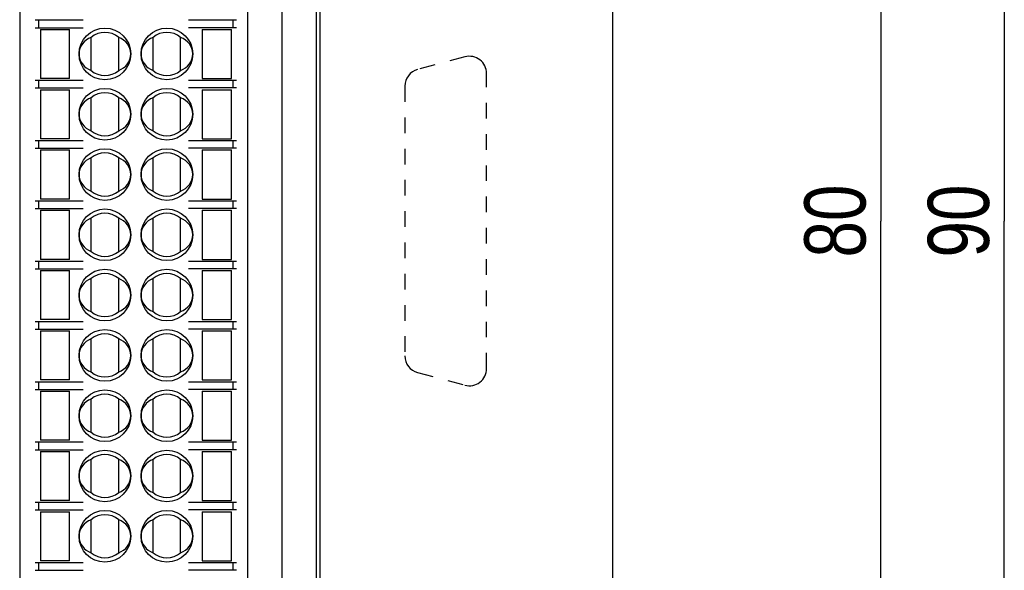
# Model space of a CAD drawing. Extents: x 38 to 249, y 9 to 203.
# Tile 9 of 11: x 81 to 133, y 144 to 173. Entities that reach past the tile are written whole.
import ezdxf

# ---------------------------------------------------------------- set-up
doc = ezdxf.new("R2010")
doc.units = 0
doc.header["$LTSCALE"] = 16.335
doc.linetypes.add('DOT', pattern=[0.2, 0.1, -0.1])
doc.layers.get('0').update_dxf_attribs({"linetype": 'CONTINUOUS'})
doc.styles.get("Standard").update_dxf_attribs({"font": 'txt', "width": 0.8})

msp = doc.modelspace()

# ---------------------------------------------------------------- linework, layer by layer
at = {"color": 7, "linetype": 'CONTINUOUS'}
for p, q in [((132.551, 202.525), (132.551, 162.025)), ((112.08, 121.975), (112.08, 202.075)), ((126.096, 198.475), (126.096, 162.025)), ((93, 131.425), (93, 188.035)), ((81.075, 185.29), (81.075, 134.17)), ((96.6, 139.525), (96.6, 184.975)), ((94.8, 139.525), (94.8, 184.525)), ((96.78, 139.075), (96.78, 174.625)), ((81.885, 172.532), (84.398, 172.532)), ((82.065, 172.532), (82.065, 172.127)), ((89.902, 172.532), (92.415, 172.532)), ((92.235, 172.127), (92.235, 172.532)), ((81.885, 172.127), (84.398, 172.127)), ((82.155, 172.037), (82.155, 169.472)), ((82.155, 172.037), (83.685, 172.037)), ((83.685, 169.472), (83.685, 172.037)), ((92.415, 172.127), (89.902, 172.127)), ((90.615, 172.037), (92.145, 172.037)), ((90.615, 172.037), (90.615, 169.472)), ((92.145, 169.472), (92.145, 172.037)), ((84.81, 169.891), (84.81, 171.619)), ((86.25, 169.891), (86.25, 171.619)), ((88.05, 169.891), (88.05, 171.619)), ((89.49, 169.891), (89.49, 171.619)), ((81.885, 169.382), (84.398, 169.382)), ((82.065, 169.382), (82.065, 168.977)), ((83.685, 169.472), (82.155, 169.472)), ((89.902, 169.382), (92.415, 169.382)), ((90.615, 169.472), (92.145, 169.472)), ((92.235, 168.977), (92.235, 169.382)), ((81.885, 168.977), (84.398, 168.977)), ((82.155, 168.887), (82.155, 166.322)), ((82.155, 168.887), (83.685, 168.887)), ((83.685, 166.322), (83.685, 168.887)), ((92.415, 168.977), (89.902, 168.977)), ((90.615, 168.887), (92.145, 168.887)), ((90.615, 168.887), (90.615, 166.322)), ((92.145, 166.322), (92.145, 168.887)), ((84.81, 166.741), (84.81, 168.469)), ((86.25, 166.741), (86.25, 168.469)), ((88.05, 166.741), (88.05, 168.469)), ((89.49, 166.741), (89.49, 168.469)), ((83.685, 166.322), (82.155, 166.322)), ((90.615, 166.322), (92.145, 166.322)), ((81.885, 166.232), (84.398, 166.232)), ((81.885, 165.827), (84.398, 165.827)), ((82.065, 166.232), (82.065, 165.827)), ((89.902, 166.232), (92.415, 166.232)), ((92.415, 165.827), (89.902, 165.827)), ((92.235, 165.827), (92.235, 166.232)), ((82.155, 165.738), (82.155, 163.173)), ((82.155, 165.738), (83.685, 165.738)), ((83.685, 163.173), (83.685, 165.738)), ((84.81, 163.591), (84.81, 165.319)), ((86.25, 163.591), (86.25, 165.319)), ((88.05, 163.591), (88.05, 165.319)), ((89.49, 163.591), (89.49, 165.319)), ((90.615, 165.738), (92.145, 165.738)), ((90.615, 165.738), (90.615, 163.173)), ((92.145, 163.173), (92.145, 165.738)), ((81.885, 163.083), (84.398, 163.083)), ((81.885, 162.678), (84.398, 162.678)), ((82.065, 163.083), (82.065, 162.678)), ((83.685, 163.173), (82.155, 163.173)), ((89.902, 163.083), (92.415, 163.083)), ((92.415, 162.678), (89.902, 162.678)), ((90.615, 163.173), (92.145, 163.173)), ((92.235, 162.678), (92.235, 163.083)), ((82.155, 162.588), (83.685, 162.588)), ((82.155, 162.588), (82.155, 160.023)), ((83.685, 160.023), (83.685, 162.588)), ((84.81, 160.441), (84.81, 162.169)), ((86.25, 160.441), (86.25, 162.169)), ((88.05, 160.441), (88.05, 162.169)), ((89.49, 160.441), (89.49, 162.169)), ((90.615, 162.588), (92.145, 162.588)), ((90.615, 162.588), (90.615, 160.023)), ((92.145, 160.023), (92.145, 162.588)), ((126.096, 125.575), (126.096, 162.025)), ((132.551, 121.525), (132.551, 162.025)), ((81.885, 159.933), (84.398, 159.933)), ((82.065, 159.933), (82.065, 159.528)), ((83.685, 160.023), (82.155, 160.023)), ((89.902, 159.933), (92.415, 159.933)), ((90.615, 160.023), (92.145, 160.023)), ((92.235, 159.528), (92.235, 159.933)), ((81.885, 159.528), (84.398, 159.528)), ((82.155, 159.438), (83.685, 159.438)), ((82.155, 159.438), (82.155, 156.873)), ((83.685, 156.873), (83.685, 159.438)), ((92.415, 159.528), (89.902, 159.528)), ((90.615, 159.438), (92.145, 159.438)), ((90.615, 159.438), (90.615, 156.873)), ((92.145, 156.873), (92.145, 159.438)), ((84.81, 157.291), (84.81, 159.019)), ((86.25, 157.291), (86.25, 159.019)), ((88.05, 157.291), (88.05, 159.019)), ((89.49, 157.291), (89.49, 159.019)), ((81.885, 156.782), (84.398, 156.782)), ((82.065, 156.782), (82.065, 156.377)), ((83.685, 156.873), (82.155, 156.873)), ((89.902, 156.782), (92.415, 156.782)), ((90.615, 156.873), (92.145, 156.873)), ((92.235, 156.377), (92.235, 156.782)), ((81.885, 156.377), (84.398, 156.377)), ((82.155, 156.287), (83.685, 156.287)), ((82.155, 156.287), (82.155, 153.722)), ((83.685, 153.722), (83.685, 156.287)), ((92.415, 156.377), (89.902, 156.377)), ((90.615, 156.287), (92.145, 156.287)), ((90.615, 156.287), (90.615, 153.722)), ((92.145, 153.722), (92.145, 156.287)), ((84.81, 154.141), (84.81, 155.869)), ((86.25, 154.141), (86.25, 155.869)), ((88.05, 154.141), (88.05, 155.869)), ((89.49, 154.141), (89.49, 155.869)), ((81.885, 153.632), (84.398, 153.632)), ((82.065, 153.632), (82.065, 153.227)), ((83.685, 153.722), (82.155, 153.722)), ((89.902, 153.632), (92.415, 153.632)), ((90.615, 153.722), (92.145, 153.722)), ((92.235, 153.227), (92.235, 153.632)), ((81.885, 153.227), (84.398, 153.227)), ((82.155, 153.137), (83.685, 153.137)), ((82.155, 153.137), (82.155, 150.572)), ((83.685, 150.572), (83.685, 153.137)), ((92.415, 153.227), (89.902, 153.227)), ((90.615, 153.137), (92.145, 153.137)), ((90.615, 153.137), (90.615, 150.572)), ((92.145, 150.572), (92.145, 153.137)), ((84.81, 150.991), (84.81, 152.719)), ((86.25, 150.991), (86.25, 152.719)), ((88.05, 150.991), (88.05, 152.719)), ((89.49, 150.991), (89.49, 152.719)), ((81.885, 150.482), (84.398, 150.482)), ((82.065, 150.482), (82.065, 150.077)), ((83.685, 150.572), (82.155, 150.572)), ((89.902, 150.482), (92.415, 150.482)), ((90.615, 150.572), (92.145, 150.572)), ((92.235, 150.077), (92.235, 150.482)), ((81.885, 150.077), (84.398, 150.077)), ((82.155, 149.988), (83.685, 149.988)), ((82.155, 149.988), (82.155, 147.423)), ((83.685, 147.423), (83.685, 149.988)), ((92.415, 150.077), (89.902, 150.077)), ((90.615, 149.988), (92.145, 149.988)), ((90.615, 149.988), (90.615, 147.423)), ((92.145, 147.423), (92.145, 149.988)), ((84.81, 147.841), (84.81, 149.569)), ((86.25, 147.841), (86.25, 149.569)), ((88.05, 147.841), (88.05, 149.569)), ((89.49, 147.841), (89.49, 149.569)), ((81.885, 147.333), (84.398, 147.333)), ((82.065, 147.333), (82.065, 146.928)), ((83.685, 147.423), (82.155, 147.423)), ((89.902, 147.333), (92.415, 147.333)), ((90.615, 147.423), (92.145, 147.423)), ((92.235, 146.928), (92.235, 147.333)), ((81.885, 146.928), (84.398, 146.928)), ((82.155, 146.838), (83.685, 146.838)), ((82.155, 146.838), (82.155, 144.273)), ((83.685, 144.273), (83.685, 146.838)), ((92.415, 146.928), (89.902, 146.928)), ((90.615, 146.838), (92.145, 146.838)), ((90.615, 146.838), (90.615, 144.273)), ((92.145, 144.273), (92.145, 146.838)), ((84.81, 144.691), (84.81, 146.419)), ((86.25, 144.691), (86.25, 146.419)), ((88.05, 144.691), (88.05, 146.419)), ((89.49, 144.691), (89.49, 146.419)), ((81.885, 144.183), (84.398, 144.183)), ((82.065, 144.183), (82.065, 143.778)), ((83.685, 144.273), (82.155, 144.273)), ((89.902, 144.183), (92.415, 144.183)), ((90.615, 144.273), (92.145, 144.273)), ((92.235, 143.778), (92.235, 144.183)), ((81.885, 143.778), (84.398, 143.778)), ((92.415, 143.778), (89.902, 143.778))]:
    msp.add_line(p, q, dxfattribs=at)
at = {"color": 7, "linetype": 'DOT', "ltscale": 0.5}
for p, q in [((104.355, 170.603), (101.88, 169.94)), ((105.487, 154.316), (105.487, 169.733)), ((101.213, 169.07), (101.213, 154.98)), ((101.88, 154.11), (104.355, 153.447))]:
    msp.add_line(p, q, dxfattribs=at)
at = {"color": 7, "linetype": 'CONTINUOUS'}
for centre in [(85.53, 170.755), (88.77, 170.755), (85.53, 167.605), (88.77, 167.605), (85.53, 164.455), (88.77, 164.455), (85.53, 161.305), (88.77, 161.305), (85.53, 158.155), (88.77, 158.155), (85.53, 155.005), (88.77, 155.005), (85.53, 151.855), (88.77, 151.855), (85.53, 148.705), (88.77, 148.705), (85.53, 145.555), (88.77, 145.555)]:
    msp.add_circle(centre, 1.35, dxfattribs=at)
for centre, radius, start, end in [((85.53, 170.755), 1.125, 50.2082, 129.7918), ((88.77, 170.755), 1.125, 50.2082, 129.7918), ((104.588, 169.733), 0.9, 0, 105), ((85.53, 170.755), 1.125, 230.2082, 309.7918), ((88.77, 170.755), 1.125, 230.2082, 309.7918), ((102.112, 169.07), 0.9, 105, 180), ((85.53, 167.605), 1.125, 50.2082, 129.7918), ((88.77, 167.605), 1.125, 50.2082, 129.7918), ((85.53, 167.605), 1.125, 230.2082, 309.7918), ((88.77, 167.605), 1.125, 230.2082, 309.7918), ((85.53, 164.455), 1.125, 50.2082, 129.7918), ((88.77, 164.455), 1.125, 50.2082, 129.7918), ((85.53, 164.455), 1.125, 230.2082, 309.7918), ((88.77, 164.455), 1.125, 230.2082, 309.7918), ((85.53, 161.305), 1.125, 50.2082, 129.7918), ((88.77, 161.305), 1.125, 50.2082, 129.7918), ((85.53, 161.305), 1.125, 230.2082, 309.7918), ((88.77, 161.305), 1.125, 230.2082, 309.7918), ((85.53, 158.155), 1.125, 50.2082, 129.7918), ((88.77, 158.155), 1.125, 50.2082, 129.7918), ((85.53, 158.155), 1.125, 230.2082, 309.7918), ((88.77, 158.155), 1.125, 230.2082, 309.7918), ((85.53, 155.005), 1.125, 50.2082, 129.7918), ((88.77, 155.005), 1.125, 50.2082, 129.7918), ((102.112, 154.98), 0.9, 180, 255), ((85.53, 155.005), 1.125, 230.2082, 309.7918), ((88.77, 155.005), 1.125, 230.2082, 309.7918), ((104.588, 154.316), 0.9, 255, 0), ((85.53, 151.855), 1.125, 50.2082, 129.7918), ((88.77, 151.855), 1.125, 50.2082, 129.7918), ((85.53, 151.855), 1.125, 230.2082, 309.7918), ((88.77, 151.855), 1.125, 230.2082, 309.7918), ((85.53, 148.705), 1.125, 50.2082, 129.7918), ((88.77, 148.705), 1.125, 50.2082, 129.7918), ((85.53, 148.705), 1.125, 230.2082, 309.7918), ((88.77, 148.705), 1.125, 230.2082, 309.7918), ((85.53, 145.555), 1.125, 50.2082, 129.7918), ((88.77, 145.555), 1.125, 50.2082, 129.7918), ((85.53, 145.555), 1.125, 230.2082, 309.7918), ((88.77, 145.555), 1.125, 230.2082, 309.7918)]:
    msp.add_arc(centre, radius, start, end, dxfattribs=at)
for centre, start_param, end_param in [((85.175, 170.755), 1.94622, 4.336965), ((85.885, 170.755), -1.195373, 1.195373), ((88.415, 170.755), 1.94622, 4.336965), ((89.125, 170.755), 5.087813, 7.478558), ((85.175, 167.605), 1.94622, 4.336965), ((85.885, 167.605), -1.195373, 1.195373), ((88.415, 167.605), 1.94622, 4.336965), ((89.125, 167.605), -1.195373, 1.195373), ((85.175, 164.455), 1.94622, 4.336965), ((85.885, 164.455), 5.087813, 7.478558), ((88.415, 164.455), 1.94622, 4.336965), ((89.125, 164.455), -1.195373, 1.195373), ((85.175, 161.305), 1.94622, 4.336965), ((85.885, 161.305), -1.195373, 1.195373), ((88.415, 161.305), 1.94622, 4.336965), ((89.125, 161.305), 5.087813, 7.478558), ((85.175, 158.155), 1.94622, 4.336965), ((85.885, 158.155), 5.087813, 7.478558), ((88.415, 158.155), 1.94622, 4.336965), ((89.125, 158.155), -1.195373, 1.195373), ((85.175, 155.005), 1.94622, 4.336965), ((85.885, 155.005), 5.087813, 7.478558), ((88.415, 155.005), 1.94622, 4.336965), ((89.125, 155.005), 5.087813, 7.478558), ((85.175, 151.855), 1.94622, 4.336965), ((85.885, 151.855), -1.195373, 1.195373), ((88.415, 151.855), 1.94622, 4.336965), ((89.125, 151.855), -1.195373, 1.195373), ((85.175, 148.705), 1.94622, 4.336965), ((85.885, 148.705), -1.195373, 1.195373), ((88.415, 148.705), 1.94622, 4.336965), ((89.125, 148.705), -1.195373, 1.195373), ((85.175, 145.555), 1.94622, 4.336965), ((85.885, 145.555), 5.087813, 7.478558), ((88.415, 145.555), 1.94622, 4.336965), ((89.125, 145.555), 5.087813, 7.478558)]:
    msp.add_ellipse(centre, major_axis=(0.995, 0), ratio=0.93405, start_param=start_param, end_param=end_param, dxfattribs=at)

# ---------------------------------------------------------------- texts
at = {"color": 7, "linetype": 'CONTINUOUS', "char_height": 3.2, "attachment_point": 2, "rotation": 90}
for s, insert, width in [('80', (122.096, 162.025), 25.6), ('90', (128.551, 162.025), 5.12)]:
    msp.add_mtext(s, dxfattribs=dict(at, insert=insert, width=width))

doc.saveas('drawing.dxf')
